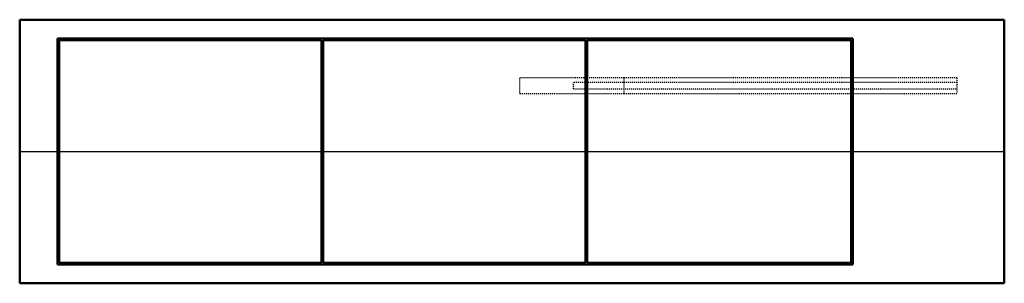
# Model space of a CAD drawing. Header units: millimetres. Extents: x -495 to 495, y -265 to 0.
import ezdxf

# ---------------------------------------------------------------- set-up
doc = ezdxf.new("R2010")
doc.units = ezdxf.units.MM
doc.linetypes.add('Dashed', pattern=[2, 1, -1])
for name, color, linetype, lineweight in [('AM_0', 7, 'Continuous', 50), ('AM_4', 3, 'Continuous', 25), ('AM_9', 6, 'Dashed', 25)]:
    doc.layers.add(name, color=color, linetype=linetype, lineweight=lineweight)

# ---------------------------------------------------------------- blocks, each defined once
blk = doc.blocks.new('1_FTXF24BVJU9_PART4_0_in_FTXF24BVJU9_4')
at = {"layer": 'AM_9'}
for p, q in [((447.675, -63.103125), (61.9125, -63.103125)), ((61.9125, -69.453125), (61.9125, -63.103125)), ((61.9125, -69.453125), (447.675, -69.453125))]:
    blk.add_line(p, q, dxfattribs=at)
blk = doc.blocks.new('2_FTXF24BVJU9_PART3_0_in_FTXF24BVJU9_4')
at = {"layer": 'AM_9'}
for p, q in [((447.675, -58.340625), (112.7125, -58.340625)), ((112.7125, -74.215625), (112.7125, -58.340625)), ((447.675, -58.340625), (447.675, -74.215625)), ((112.7125, -74.215625), (447.675, -74.215625))]:
    blk.add_line(p, q, dxfattribs=at)
blk = doc.blocks.new('3_FTXF24BVJU9_PART2_0_in_FTXF24BVJU9_4')
at = {"layer": 'AM_9'}
for p, q in [((112.7125, -58.340625), (7.9375, -58.340625)), ((7.9375, -74.215625), (7.9375, -58.340625)), ((7.9375, -74.215625), (112.7125, -74.215625))]:
    blk.add_line(p, q, dxfattribs=at)
blk = doc.blocks.new('4_FTXF24BVJU9_PART1_0_in_FTXF24BVJU9_4')
at = {"layer": 'AM_0'}
for p, q in [((-495.3, -265.11), (-495.3, 0)), ((-495.3, 0), (495.3, 0)), ((495.3, 0), (495.3, -265.11)), ((-457.2, -246.06), (-457.2, -19.05)), ((-457.2, -19.05), (342.9, -19.05)), ((342.9, -19.05), (342.9, -246.06)), ((-455.61, -20.64), (-455.61, -244.48)), ((-191.56, -20.64), (-455.61, -20.64)), ((-191.56, -244.48), (-191.56, -20.64)), ((-189.97, -20.64), (-189.97, -244.48)), ((74.08, -20.64), (-189.97, -20.64)), ((74.08, -244.48), (74.08, -20.64)), ((75.67, -20.64), (75.67, -244.48)), ((341.31, -20.64), (75.67, -20.64)), ((341.31, -244.48), (341.31, -20.64)), ((-457.2, -246.06), (342.9, -246.06)), ((-191.56, -244.48), (-455.61, -244.48)), ((74.08, -244.48), (-189.97, -244.48)), ((341.31, -244.48), (75.67, -244.48)), ((-495.3, -265.11), (495.3, -265.11))]:
    blk.add_line(p, q, dxfattribs=at)
at = {"layer": 'AM_4'}
for p, q in [((-495.3, -132.56), (-457.2, -132.56)), ((-455.61, -132.56), (-191.56, -132.56)), ((-189.97, -132.56), (74.08, -132.56)), ((75.67, -132.56), (341.31, -132.56)), ((342.9, -132.56), (495.3, -132.56))]:
    blk.add_line(p, q, dxfattribs=at)
at = {"layer": 'AM_9'}
for p, q in [((-455.61, -132.56), (-457.2, -132.56)), ((-189.97, -132.56), (-191.56, -132.56)), ((75.67, -132.56), (74.08, -132.56)), ((342.9, -132.56), (341.31, -132.56))]:
    blk.add_line(p, q, dxfattribs=at)

msp = doc.modelspace()

# ---------------------------------------------------------------- block references
for name in ['4_FTXF24BVJU9_PART1_0_in_FTXF24BVJU9_4', '3_FTXF24BVJU9_PART2_0_in_FTXF24BVJU9_4', '2_FTXF24BVJU9_PART3_0_in_FTXF24BVJU9_4', '1_FTXF24BVJU9_PART4_0_in_FTXF24BVJU9_4']:
    msp.add_blockref(name, (0, 0))

doc.saveas('drawing.dxf')
